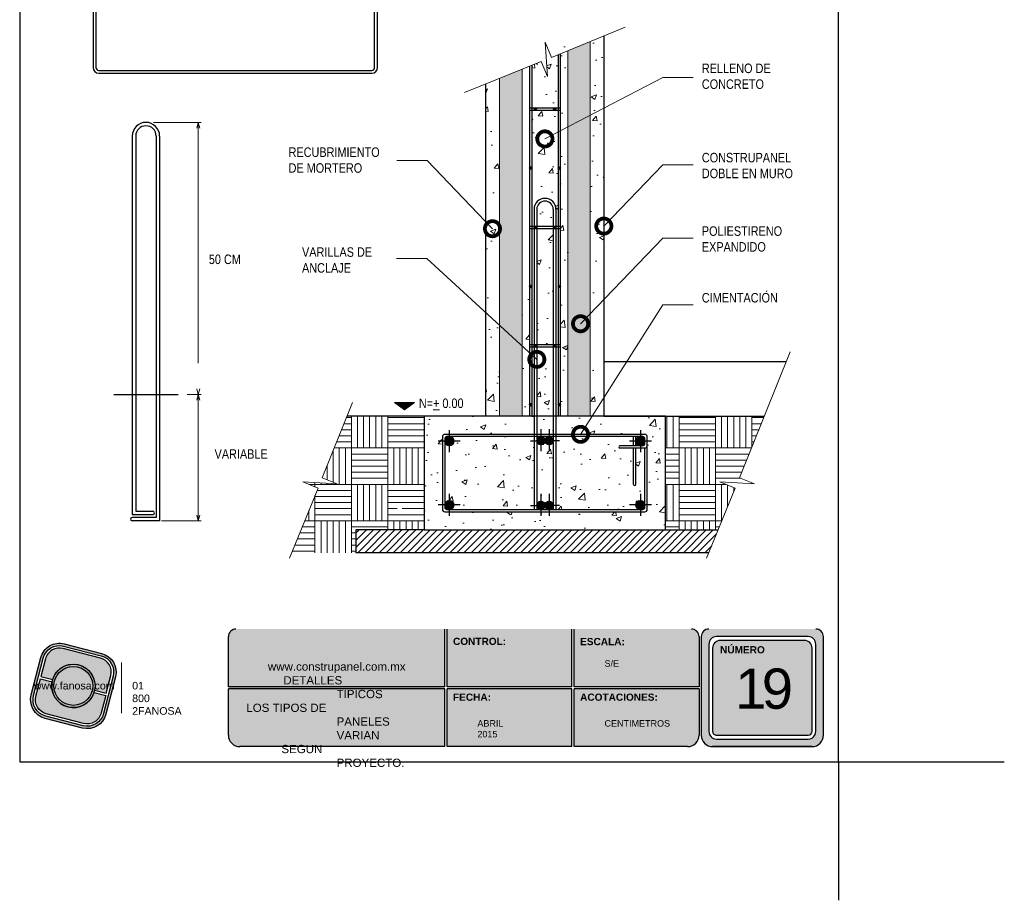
# Model space of a CAD drawing. Header units: millimetres. Extents: x 0 to 30, y 0 to 35.5.
import ezdxf

# ---------------------------------------------------------------- set-up
doc = ezdxf.new("R2010")
doc.units = ezdxf.units.MM
doc.linetypes.add('CONTINUA', pattern=[0])
doc.linetypes.add('DASHED2', pattern=[9.524999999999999, 6.35, -3.175])
for name, color, linetype, lineweight in [('CONSTRUPANEL', 170, 'Continuous', 20), ('hatch', 252, 'Continuous', 0), ('LAMINA ACCESORIOS', 1, 'Continuous', 30), ('TEXTO', 7, 'DASHED2', 0), ('TEXTO CUADRO DATOS', 251, 'Continuous', 0)]:
    doc.layers.add(name, color=color, linetype=linetype, lineweight=lineweight)
doc.layers.add('CORTE', color=7, linetype='Continuous')
doc.styles.add('Erika', font='techl___.ttf', dxfattribs={"height": 0.25})
doc.styles.get("Standard").update_dxf_attribs({"font": 'arial.ttf'})
doc.dimstyles.new('Erika', dxfattribs={"dimtxt": 0.25, "dimasz": 0.8, "dimexe": 0.5, "dimexo": 0.5, "dimgap": 0, "dimtad": 0, "dimlfac": 0.1, "dimzin": 1, "dimdsep": 46, "dimtxsty": 'Erika', "dimblk": 'DOTSMALL', "dimcen": 2.5, "dimse1": 1, "dimse2": 1, "dimclrd": 252, "dimclre": 252, "dimclrt": 256, "dimadec": 0, "dimazin": 0, "dimtfac": 1, "dimtmove": 0, "dimatfit": 3, "dimldrblk": 'DOTSMALL', "dimfxl": 1, "dimlwd": 0, "dimlwe": 0, "dimarcsym": 0})
pattern_1 = [(49.99999999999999, (-641.6141999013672, -2763.439628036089), (1.434520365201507, -0.1255042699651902), [0.15, -1.65]), (355, (-641.6141999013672, -2763.439628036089), (-0.277502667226, 1.504384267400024), [0.12, -1.32]), (100.45144446, (-641.4946565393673, -2763.450086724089), (1.157017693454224, 1.378879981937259), [0.1274803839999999, -1.402284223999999]), (46.18420000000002, (-641.6141999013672, -2763.039628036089), (2.134482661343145, -0.3310385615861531), [0.2249999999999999, -2.474999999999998]), (96.63563549, (-641.4363264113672, -2763.067214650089), (1.869323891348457, 1.948237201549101), [0.191220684, -2.10342752]), (351.1841639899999, (-641.6141999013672, -2763.039628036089), (1.869323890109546, 1.94823720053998), [0.18, -1.980000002]), (21, (-641.4141999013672, -2763.139628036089), (1.193814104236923, -0.8052377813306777), [0.15, -1.65]), (326.0000000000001, (-641.4141999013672, -2763.139628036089), (0.4866306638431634, 1.450300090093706), [0.12, -1.32]), (71.45144474, (-641.3147153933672, -2763.206731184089), (1.680444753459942, 0.6450623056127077), [0.12748038, -1.402284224]), (37.50000000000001, (-641.6141999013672, -2763.439628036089), (0.02431971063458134, 0.6657877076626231), [0, -1.304, 0, -1.34, 0, -1.325]), (7.499999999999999, (-641.6141999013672, -2763.439628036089), (0.5261390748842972, 0.7888234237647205), [0, -0.764, 0, -1.274, 0, -0.505]), (327.5, (-642.0601999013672, -2763.439628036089), (1.067644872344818, -0.04510974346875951), [0, -0.5, 0, -1.56, 0, -2.07]), (317.5, (-642.2601999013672, -2763.439628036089), (1.166372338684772, 0.2002099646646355), [0, -0.65, 0, -1.036, 0, -1.47])]
pattern_2 = [(44.99999999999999, (45.57896184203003, -19.60082229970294), (-0.01060660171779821, 0.01060660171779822), [])]

# ---------------------------------------------------------------- blocks, each defined once
blk = doc.blocks.new('_DotSmall')
at = {"color": 0, "linetype": 'ByBlock', "const_width": 0.5}
blk.add_lwpolyline([(-0.0625, 0, 1), (0.0625, 0, 1)], format="xyb", close=True, dxfattribs=at)
blk = doc.blocks.new('LOGO GRIS')
at = {"true_color": 0xe3e3e3}
h = blk.add_hatch(color=254, dxfattribs=at)
edge = h.paths.add_edge_path()
edge.add_arc((2075.55300328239, 279.2979295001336), 0.508199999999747, 255.6007667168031, 345.6007667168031, ccw=False)
edge.add_line((2075.426625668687, 278.8056938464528), (2074.442154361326, 279.0584490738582))
edge.add_arc((2074.568531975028, 279.5506847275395), 0.5082000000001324, 165.6007667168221, 255.6007667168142, ccw=False)
edge.add_line((2074.076296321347, 279.6770623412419), (2074.329051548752, 280.661533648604))
edge.add_arc((2074.821287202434, 280.535156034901), 0.508200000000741, 75.60076671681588, 165.6007667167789, ccw=False)
edge.add_line((2074.947664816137, 281.0273916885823), (2075.932136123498, 280.7746364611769))
edge.add_arc((2075.805758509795, 280.2824008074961), 0.5081999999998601, -14.399233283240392, 75.60076671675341, ccw=False)
edge.add_line((2076.297994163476, 280.1560231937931), (2076.045238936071, 279.1715518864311))
edge = h.paths.add_edge_path(flags=16)
edge.add_arc((2075.55300328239, 279.2979295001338), 0.4446749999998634, 255.6007667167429, 345.6007667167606, ccw=False)
edge.add_line((2075.4424228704, 278.867223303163), (2074.457951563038, 279.1199785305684))
edge.add_arc((2074.568531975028, 279.5506847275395), 0.4446750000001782, 165.6007667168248, 255.60076671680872, ccw=False)
edge.add_line((2074.137825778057, 279.6612651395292), (2074.390581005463, 280.6457364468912))
edge.add_arc((2074.821287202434, 280.5351560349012), 0.4446750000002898, 75.60076671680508, 165.6007667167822, ccw=False)
edge.add_line((2074.931867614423, 280.9658622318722), (2075.916338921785, 280.7131070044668))
edge.add_arc((2075.805758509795, 280.2824008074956), 0.4446750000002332, -14.399233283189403, 75.60076671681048, ccw=False)
edge.add_line((2076.236464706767, 280.1718203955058), (2075.983709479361, 279.1873490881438))
h = blk.add_hatch(color=254, dxfattribs=at)
edge = h.paths.add_edge_path()
edge.add_line((2076.05645623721, 279.7261466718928), (2076.174935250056, 280.1876175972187))
edge.add_arc((2075.805758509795, 280.2824008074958), 0.3811499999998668, 345.60076671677, 435.6007667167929)
edge.add_line((2075.900541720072, 280.6515775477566), (2074.916070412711, 280.9043327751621))
edge.add_arc((2074.821287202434, 280.5351560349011), 0.3811500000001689, 75.6007667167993, 165.6007667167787)
edge.add_line((2074.452110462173, 280.6299392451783), (2074.333631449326, 280.1684683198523))
edge.add_line((2074.333631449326, 280.1684683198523), (2074.642133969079, 280.0892627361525))
edge.add_arc((2075.187145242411, 279.9165427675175), 0.5717249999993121, -11.21449474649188, 162.4160281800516, ccw=False)
edge.add_line((2075.747953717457, 279.8053522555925), (2076.05645623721, 279.7261466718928))
h = blk.add_hatch(color=254, dxfattribs=at)
h.paths.add_polyline_path([(2074.615420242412, 279.9165427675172, 1), (2075.758870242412, 279.9165427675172, 1)])
h.paths.add_polyline_path([(2075.699701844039, 279.9165427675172, -1), (2074.674588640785, 279.9165427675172, -1)], flags=16)
h = blk.add_hatch(color=252)
h.set_gradient(color1=(132, 132, 132), rotation=70.00000000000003, tint=1, name='SPHERICAL')
h.paths.add_polyline_path([(2075.699701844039, 279.9165427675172, 1), (2074.674588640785, 279.9165427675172, 1)])
h = blk.add_hatch(color=254, dxfattribs=at)
edge = h.paths.add_edge_path()
edge.add_arc((2075.187145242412, 279.9165427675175), 0.5717250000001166, 168.7855052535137, 342.4160281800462)
edge.add_line((2075.732156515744, 279.7438227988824), (2076.040659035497, 279.6646172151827))
edge.add_line((2076.040659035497, 279.6646172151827), (2075.922180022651, 279.2031462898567))
edge.add_arc((2075.55300328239, 279.2979295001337), 0.3811499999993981, 255.6007667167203, 345.60076671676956, ccw=False)
edge.add_line((2075.458220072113, 278.9287527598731), (2074.473748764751, 279.1815079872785))
edge.add_arc((2074.568531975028, 279.5506847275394), 0.3811500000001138, 165.6007667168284, 255.60076671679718, ccw=False)
edge.add_line((2074.199355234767, 279.6454679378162), (2074.317834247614, 280.1069388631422))
edge.add_line((2074.317834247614, 280.1069388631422), (2074.626336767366, 280.0277332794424))
at = {"color": 254, "true_color": 0xe3e3e3}
for points in [[(2076.045238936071, 279.1715518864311, -0.414213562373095), (2075.426625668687, 278.8056938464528), (2074.442154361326, 279.0584490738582, -0.414213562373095), (2074.076296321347, 279.6770623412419), (2074.329051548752, 280.661533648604, -0.414213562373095), (2074.947664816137, 281.0273916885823), (2075.932136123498, 280.7746364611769, -0.4142135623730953), (2076.297994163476, 280.1560231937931)], [(2075.983709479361, 279.1873490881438, -0.4142135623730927), (2075.4424228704, 278.867223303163), (2074.457951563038, 279.1199785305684, -0.4142135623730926), (2074.137825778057, 279.6612651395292), (2074.390581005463, 280.6457364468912, -0.414213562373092), (2074.931867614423, 280.9658622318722), (2075.916338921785, 280.7131070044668, -0.4142135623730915), (2076.236464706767, 280.1718203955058)], [(2076.05645623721, 279.7261466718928), (2076.174935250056, 280.1876175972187, 0.414213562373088), (2075.900541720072, 280.6515775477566), (2074.916070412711, 280.9043327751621, 0.4142135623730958), (2074.452110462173, 280.6299392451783), (2074.333631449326, 280.1684683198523), (2074.642133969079, 280.0892627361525, -0.9459053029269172), (2075.747953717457, 279.8053522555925)], [(2074.626336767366, 280.0277332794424, 0.9459053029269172), (2075.732156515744, 279.7438227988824), (2076.040659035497, 279.6646172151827), (2075.922180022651, 279.2031462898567, -0.4142135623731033), (2075.458220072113, 278.9287527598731), (2074.473748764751, 279.1815079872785, -0.414213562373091), (2074.199355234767, 279.6454679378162), (2074.317834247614, 280.1069388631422)]]:
    blk.add_lwpolyline(points, format="xyb", close=True, dxfattribs=at)
for radius in [0.5717249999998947, 0.5125566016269]:
    blk.add_circle((2075.187145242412, 279.9165427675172), radius, dxfattribs=at)
blk = doc.blocks.new('FANOSA')
at = {"color": 253, "true_color": 0xb3b3b3, "const_width": 0.02}
blk.add_lwpolyline([(365.3181968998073, 247.9798347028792), (365.3181968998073, 246.6427006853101)], dxfattribs=at)
at = {"color": 254}
blk.add_blockref('LOGO GRIS', (-1711.138939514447, -32.55437656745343), dxfattribs=at)
at = {"layer": 'TEXTO CUADRO DATOS', "char_height": 0.2, "width": 0.003231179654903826, "attachment_point": 1}
for s, insert in [('{\\fArial|b0|i0|c0|p34;www.fanosa.com}', (363.0082168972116, 247.4682254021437)), ('{\\fArial|b0|i0|c0|p34;01 800 2FANOSA}', (365.5993370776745, 247.4682254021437))]:
    blk.add_mtext(s, dxfattribs=dict(at, insert=insert))

msp = doc.modelspace()

# ---------------------------------------------------------------- hatches: boundary and pattern name
at = {"true_color": 0xb3b3b3}
h = msp.add_hatch(color=253, dxfattribs=at)
h.paths.add_polyline_path([(22.16883809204, 7.152731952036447, 0.4142135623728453), (21.96883809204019, 6.952731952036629), (21.96883809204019, 4.35273195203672, 0.4142135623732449), (22.26883809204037, 4.052731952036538), (24.88823538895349, 4.052731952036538, 0.4142135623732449), (25.18823538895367, 4.35273195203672), (25.18823538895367, 6.952731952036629, 0.4142135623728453), (24.98823538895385, 7.152731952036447)])
h.paths.add_polyline_path([(24.9882353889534, 6.752731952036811), (24.98823538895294, 4.452731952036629, -0.4142135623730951), (24.78823538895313, 4.252731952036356), (22.36883809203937, 4.252731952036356, -0.4142135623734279), (22.16883809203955, 4.452731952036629), (22.16883809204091, 6.752731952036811, -0.4142135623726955), (22.36883809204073, 6.952731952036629), (24.78823538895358, 6.952731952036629, -0.4142135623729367)], flags=16)
h.paths.add_polyline_path([(24.88823538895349, 6.652731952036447), (24.88823538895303, 4.452731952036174, -0.4142135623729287), (24.78823538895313, 4.35273195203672), (22.36883809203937, 4.35273195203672, -0.4142135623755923), (22.26883809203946, 4.452731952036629), (22.26883809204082, 6.652731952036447, -0.4142135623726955), (22.46883809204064, 6.85273195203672), (24.68823538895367, 6.85273195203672, -0.4142135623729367)], flags=0)
h.paths.add_polyline_path([(22.87318858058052, 6.559392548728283), (24.17571245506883, 6.559392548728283), (24.17571245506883, 4.303253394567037), (22.87318858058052, 4.303253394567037)], flags=8)
h.paths.add_polyline_path([(22.4166141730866, 8.338162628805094), (23.66094568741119, 8.338162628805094), (23.66094568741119, 8.046682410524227), (22.4166141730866, 8.046682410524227)], flags=9)
msp.add_hatch(color=253, dxfattribs=at).paths.add_polyline_path([(15.20691930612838, 4.052731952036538), (15.20691930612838, 5.632731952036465), (15.20691930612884, 7.152731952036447), (9.700965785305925, 7.152731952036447, 0.4142135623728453), (9.500965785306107, 6.952731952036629), (9.500965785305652, 5.63273195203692), (9.500965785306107, 4.35273195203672, 0.4142135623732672), (9.800965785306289, 4.052731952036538)])
h = msp.add_hatch(color=253, dxfattribs=at)
h.paths.add_polyline_path([(18.55787869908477, 5.632731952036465), (18.55787869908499, 7.152731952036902), (15.26691930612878, 7.152731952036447), (15.26691930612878, 5.632731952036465)])
h.paths.add_polyline_path([(18.55787869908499, 5.57273195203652), (15.26691930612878, 5.57273195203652), (15.26691930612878, 4.052731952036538), (18.55787869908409, 4.052731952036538)])
h.paths.add_polyline_path([(18.61787869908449, 5.57273195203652), (18.61787869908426, 4.052731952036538), (21.6088380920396, 4.052731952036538, 0.4142135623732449), (21.90883809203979, 4.35273195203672), (21.90883809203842, 5.57273195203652)])
h.paths.add_polyline_path([(18.61787869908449, 7.152731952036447), (18.61787869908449, 5.632731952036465), (21.90883809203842, 5.63273195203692), (21.90883809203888, 6.952731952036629, 0.414213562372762), (21.70883809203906, 7.152731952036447)])
at = {"layer": 'hatch', "linetype": 'Continuous'}
h = msp.add_hatch(dxfattribs=at)
h.set_pattern_fill('AR-CONC', color=256, scale=0.2)
h.set_pattern_definition(pattern_1)
h.paths.add_polyline_path([(21.02388018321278, 12.76658532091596), (18.13641978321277, 12.76658532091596), (18.13641978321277, 12.28658532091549), (20.48388018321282, 12.28658532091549, -0.4142135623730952), (20.54388018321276, 12.22658532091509), (20.54388018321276, 11.98658532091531), (20.54388018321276, 10.30658532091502, -0.4142135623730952), (20.48388018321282, 10.24658532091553), (15.20388018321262, 10.24658532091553, -0.4142135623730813), (15.14388018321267, 10.30658532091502), (15.14388018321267, 12.22658532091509, -0.4142135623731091), (15.20388018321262, 12.28658532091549), (17.56041978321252, 12.28658532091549), (17.56041978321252, 12.76658532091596), (14.66388018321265, 12.76658532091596), (14.66388018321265, 9.766585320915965), (21.02388018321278, 9.766585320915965)])
h.paths.add_polyline_path([(20.18388018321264, 11.92658532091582), (19.82388018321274, 11.92658532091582, -1), (19.82388018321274, 11.98658532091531), (20.18388018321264, 11.98658532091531), (20.18388018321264, 12.22658532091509), (18.13641978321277, 12.22658532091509), (18.136419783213, 10.30658532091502), (20.3638801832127, 10.30658532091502, -0.4142135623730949), (20.24388018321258, 10.42658532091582, -1), (20.48388018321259, 10.42658532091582), (20.48388018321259, 11.92658532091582), (20.24388018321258, 11.92658532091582), (20.24388018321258, 10.96658532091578, -1), (20.18388018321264, 10.96658532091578)], flags=17)
h.paths.add_polyline_path([(17.56041978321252, 12.22658532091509), (15.32388018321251, 12.22658532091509, -0.4142135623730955), (15.44388018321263, 12.1065853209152, -1), (15.20388018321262, 12.1065853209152), (15.20388018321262, 10.42658532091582, -1), (15.44388018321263, 10.42658532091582, -0.4142135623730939), (15.32388018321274, 10.30658532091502), (17.56041978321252, 10.30658532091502)], flags=17)
h.paths.add_polyline_path([(18.06441978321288, 12.11858532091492, -1), (17.84841978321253, 12.11858532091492, -1), (17.63241978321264, 12.11858532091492), (17.63241978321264, 10.41458532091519, -1), (17.84841978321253, 10.41458532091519, -1), (18.06441978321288, 10.41458532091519)], flags=17)
h.paths.add_polyline_path([(18.06441978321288, 12.76658532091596), (17.63241978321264, 12.76658532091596), (17.63241978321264, 12.28658532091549), (18.06441978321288, 12.28658532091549)], flags=17)
h.paths.add_polyline_path([(18.06441978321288, 14.59681958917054), (17.63241978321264, 14.59681958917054), (17.63241978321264, 12.76658532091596), (18.06441978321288, 12.76658532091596)])
h.paths.add_polyline_path([(18.06441978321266, 17.71681958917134), (17.63241978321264, 17.71681958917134), (17.63241978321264, 14.65681654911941), (18.06441978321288, 14.65681654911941)])
h.paths.add_polyline_path([(18.06441978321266, 18.22060646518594, 1), (17.63241978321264, 18.22060646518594), (17.63241978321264, 17.7768165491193), (18.06441978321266, 17.7768165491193)], flags=17)
h.paths.add_polyline_path([(17.44041978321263, 16.53428527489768), (17.24841978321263, 16.61173360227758), (17.24841978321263, 12.76658532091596), (17.44041978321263, 12.76658532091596)])
h.paths.add_polyline_path([(18.44841978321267, 22.62055848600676), (18.25641978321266, 22.58651921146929), (18.25641978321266, 12.76658532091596), (18.44841978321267, 12.76658532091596)])
h.paths.add_polyline_path([(18.19641978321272, 19.29628604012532, -0.1813101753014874), (18.19641978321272, 19.31735079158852), (18.19641978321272, 20.83681958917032), (17.50041978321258, 20.83681958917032), (17.50041978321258, 17.7768165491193), (17.56041978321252, 17.7768165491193), (17.56041978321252, 18.22060646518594, -1), (18.13641978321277, 18.22060646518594), (18.13641978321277, 17.7768165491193), (18.19641978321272, 17.7768165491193)])
edge = h.paths.add_edge_path()
edge.add_line((17.86365775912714, 22.51688726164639), (17.91126626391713, 21.72155065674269))
edge.add_line((17.91126626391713, 21.72155065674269), (17.75107843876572, 22.1161633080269))
edge.add_line((17.75107843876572, 22.1161633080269), (17.50041978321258, 22.01507190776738))
edge.add_line((17.50041978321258, 22.01507190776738), (17.50041978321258, 20.8968165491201))
edge.add_line((17.50041978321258, 20.8968165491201), (18.19641978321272, 20.8968165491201))
edge.add_line((18.19641978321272, 20.8968165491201), (18.19641978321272, 22.41628604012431))
edge.add_arc((18.22451015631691, 22.42681841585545), 0.02999999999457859, 179.9999999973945, 200.5533374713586, ccw=False)
edge.add_arc((18.22451015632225, 22.42681841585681), 0.02999999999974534, 159.4466625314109, 180, ccw=False)
edge.add_line((18.19641978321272, 22.43735079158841), (18.19641978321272, 22.57588193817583))
edge.add_line((18.19641978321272, 22.57588193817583), (17.86365775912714, 22.51688726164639))
h = msp.add_hatch(dxfattribs=at)
h.set_pattern_fill('HONEY', color=256, scale=0.8)
h.set_pattern_definition([(0, (-103.416813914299, -2341.033539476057), (0.15, 0.08660254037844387), [0.1, -0.2]), (120, (-103.416813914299, -2341.033539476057), (-0.15, 0.08660254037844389), [0.09999999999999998, -0.2]), (59.99999999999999, (-103.416813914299, -2341.033539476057), (3.33066907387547e-17, 0.1732050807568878), [-0.2, 0.1])])
h.paths.add_polyline_path([(17.24841978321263, 16.61173360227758), (16.64841978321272, 16.85375962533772), (16.64841978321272, 12.76658532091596), (17.24841978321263, 12.76658532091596)])
h.paths.add_polyline_path([(17.24841978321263, 21.91343953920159), (16.64841978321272, 21.671457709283), (16.64841978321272, 16.85375962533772), (17.24841978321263, 16.61173360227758)])
h.paths.add_polyline_path([(19.03934129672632, 22.64199188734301), (18.44841978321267, 22.40044702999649), (18.44841978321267, 12.76658532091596), (19.03934129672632, 12.76658532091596)])
h = msp.add_hatch(dxfattribs=at)
h.set_pattern_fill('AR-CONC', color=256, scale=0.2)
h.set_pattern_definition(pattern_1)
h.paths.add_polyline_path([(19.39934129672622, 22.78914535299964), (19.03934129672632, 22.72532171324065), (19.03934129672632, 12.76658532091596), (19.39934129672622, 12.76658532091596)])
h = msp.add_hatch(dxfattribs=at)
h.set_pattern_fill('AR-CONC', color=256, scale=0.2)
h.set_pattern_definition(pattern_1)
h.paths.add_polyline_path([(16.64841978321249, 21.67145770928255), (16.28841978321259, 21.52626861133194), (16.28841978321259, 12.76658532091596), (16.64841978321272, 12.76658532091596)])
at = {"layer": 'hatch'}
h = msp.add_hatch(dxfattribs=at)
h.set_pattern_fill('ANSI31', color=256, scale=0.005899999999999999, angle=135)
h.set_pattern_definition([(180, (-2013.099365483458, -2356.129220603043), (-5.204170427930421e-18, -0.01873249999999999), [])])
h.paths.add_polyline_path([(14.14694191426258, 12.93091829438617), (14.41118028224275, 13.12386574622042), (13.88270354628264, 13.12386574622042)])
at = {"layer": 'hatch', "linetype": 'Continuous'}
h = msp.add_hatch(dxfattribs=at)
h.set_pattern_fill('AR-PARQ1', color=256, scale=0.08000000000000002)
h.set_pattern_definition([(90, (-103.416813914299, -2341.033539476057), (-0.9600000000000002, 0.9600000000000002), [0.9600000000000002, -0.9600000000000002]), (90, (-103.2568139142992, -2341.033539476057), (-0.9600000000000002, 0.9600000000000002), [0.9600000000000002, -0.9600000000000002]), (90, (-103.0968139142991, -2341.033539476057), (-0.9600000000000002, 0.9600000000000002), [0.9600000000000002, -0.9600000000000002]), (90, (-102.936813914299, -2341.033539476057), (-0.9600000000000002, 0.9600000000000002), [0.9600000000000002, -0.9600000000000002]), (90, (-102.7768139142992, -2341.033539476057), (-0.9600000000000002, 0.9600000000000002), [0.9600000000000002, -0.9600000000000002]), (90, (-102.6168139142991, -2341.033539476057), (-0.9600000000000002, 0.9600000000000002), [0.9600000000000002, -0.9600000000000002]), (90, (-102.4568139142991, -2341.033539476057), (-0.9600000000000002, 0.9600000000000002), [0.9600000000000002, -0.9600000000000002]), (0, (-103.416813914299, -2340.073539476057), (0.9600000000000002, -0.9600000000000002), [0.9600000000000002, -0.9600000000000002]), (0, (-103.416813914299, -2339.913539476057), (0.9600000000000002, -0.9600000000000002), [0.9600000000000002, -0.9600000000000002]), (0, (-103.416813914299, -2339.753539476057), (0.9600000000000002, -0.9600000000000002), [0.9600000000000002, -0.9600000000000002]), (0, (-103.416813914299, -2339.593539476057), (0.9600000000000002, -0.9600000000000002), [0.9600000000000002, -0.9600000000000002]), (0, (-103.416813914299, -2339.433539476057), (0.9600000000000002, -0.9600000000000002), [0.9600000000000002, -0.9600000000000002]), (0, (-103.416813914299, -2339.273539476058), (0.9600000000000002, -0.9600000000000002), [0.9600000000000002, -0.9600000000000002]), (0, (-103.416813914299, -2339.113539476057), (0.9600000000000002, -0.9600000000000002), [0.9600000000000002, -0.9600000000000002])])
edge = h.paths.add_edge_path(flags=16)
edge.add_arc((14.01629288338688, 10.3923351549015), 0.09028130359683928, 0, 360)
h.paths.add_polyline_path([(12.63118614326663, 12.76658532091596), (11.97542167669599, 11.14060092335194), (12.37003432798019, 10.98041309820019), (11.4623483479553, 11.03474678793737), (11.8659450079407, 10.87091202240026), (11.16928506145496, 9.166585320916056), (12.8638801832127, 9.166585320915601), (12.8638801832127, 9.766585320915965), (14.66388018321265, 9.766585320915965), (14.66388018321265, 12.76658532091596)])
h.paths.add_polyline_path([(22.41336866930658, 9.766585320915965), (22.86477283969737, 10.87091202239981), (22.46117617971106, 11.03474678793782), (23.36886215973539, 10.9804130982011), (22.97424950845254, 11.14060092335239), (23.63001397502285, 12.76658532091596), (21.02388018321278, 12.76658532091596), (21.02388018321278, 9.766585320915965)])
h = msp.add_hatch(dxfattribs=at)
h.set_pattern_fill('ANSI31', color=256, scale=1.056, style=0)
h.set_pattern_definition([(44.99999999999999, (-5.298278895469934, -9.790394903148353), (-0.09333809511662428, 0.09333809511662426), [])])
h.paths.add_polyline_path([(12.15080205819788, 10.11025343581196), (23.35948777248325, 10.11025343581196)])
h.paths.add_polyline_path([(21.42716115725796, 9.918950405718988), (21.57500115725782, 9.918950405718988)])
h.paths.add_polyline_path([(22.82388018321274, 9.170162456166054), (22.82388018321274, 9.166585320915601), (22.82388018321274, 9.163008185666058)])
h.paths.add_polyline_path([(22.16811289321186, 9.166585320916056), (22.41336866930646, 9.76658532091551), (12.8638801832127, 9.766585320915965), (12.8638801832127, 9.166585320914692)])
at = {"layer": 'LAMINA ACCESORIOS'}
h = msp.add_hatch(dxfattribs=at)
h.set_pattern_fill('ANSI31', color=256, scale=0.02400000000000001, angle=90, style=0)
h.set_pattern_definition([(135, (505.1805805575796, -23.51070017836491), (-0.002121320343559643, -0.002121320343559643), [])])
h.paths.add_polyline_path([(17.62139495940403, 20.86681841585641, 1), (17.56139495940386, 20.86681841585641, 1)])
h = msp.add_hatch(dxfattribs=at)
h.set_pattern_fill('ANSI31', color=256, scale=0.02400000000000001, angle=90, style=0)
h.set_pattern_definition([(135, (505.6936957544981, -23.51070017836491), (-0.002121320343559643, -0.002121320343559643), [])])
h.paths.add_polyline_path([(18.13451015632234, 20.86681841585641, 1), (18.07451015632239, 20.86681841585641, 1)])
h = msp.add_hatch(dxfattribs=at)
h.set_pattern_fill('ANSI31', color=256, scale=0.02400000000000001, angle=90, style=0)
h.set_pattern_definition([(135, (505.0605805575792, -25.0707001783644), (-0.002121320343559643, -0.002121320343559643), [])])
h.paths.add_polyline_path([(17.50139495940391, 19.30681841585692, 1), (17.44139495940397, 19.30681841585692, 1)])
h = msp.add_hatch(dxfattribs=at)
h.set_pattern_fill('ANSI31', color=256, scale=0.02400000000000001, angle=90, style=0)
h.set_pattern_definition([(135, (505.813695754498, -25.0707001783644), (-0.002121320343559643, -0.002121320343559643), [])])
h.paths.add_polyline_path([(18.25451015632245, 19.30681841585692, 1), (18.19451015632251, 19.30681841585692, 1)])
h = msp.add_hatch(dxfattribs=at)
h.set_pattern_fill('ANSI31', color=256, scale=0.02400000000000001, angle=90, style=0)
h.set_pattern_definition([(135, (505.1805805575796, -26.6307001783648), (-0.002121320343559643, -0.002121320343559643), [])])
h.paths.add_polyline_path([(17.62139495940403, 17.74681841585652, 1), (17.56139495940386, 17.74681841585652, 1)])
h = msp.add_hatch(dxfattribs=at)
h.set_pattern_fill('ANSI31', color=256, scale=0.02400000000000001, angle=90, style=0)
h.set_pattern_definition([(135, (505.6936957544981, -26.6307001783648), (-0.002121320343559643, -0.002121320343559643), [])])
h.paths.add_polyline_path([(18.13451015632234, 17.74681841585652, 1), (18.07451015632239, 17.74681841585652, 1)])
h = msp.add_hatch(dxfattribs=at)
h.set_pattern_fill('ANSI31', color=256, scale=0.02400000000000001, angle=90, style=0)
h.set_pattern_definition([(135, (505.0605805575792, -28.1907001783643), (-0.002121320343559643, -0.002121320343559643), [])])
h.paths.add_polyline_path([(17.50139495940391, 16.18681841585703, 1), (17.44139495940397, 16.18681841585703, 1)])
h = msp.add_hatch(dxfattribs=at)
h.set_pattern_fill('ANSI31', color=256, scale=0.02400000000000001, angle=90, style=0)
h.set_pattern_definition([(135, (505.813695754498, -28.1907001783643), (-0.002121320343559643, -0.002121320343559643), [])])
h.paths.add_polyline_path([(18.25451015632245, 16.18681841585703, 1), (18.19451015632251, 16.18681841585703, 1)])
h = msp.add_hatch(dxfattribs=at)
h.set_pattern_fill('ANSI31', color=256, scale=0.02400000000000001, angle=90, style=0)
h.set_pattern_definition([(135, (505.1805805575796, -29.7507001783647), (-0.002121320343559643, -0.002121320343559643), [])])
h.paths.add_polyline_path([(17.62139495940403, 14.62681841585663, 1), (17.56139495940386, 14.62681841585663, 1)])
h = msp.add_hatch(dxfattribs=at)
h.set_pattern_fill('ANSI31', color=256, scale=0.02400000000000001, angle=90, style=0)
h.set_pattern_definition([(135, (505.6936957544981, -29.7507001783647), (-0.002121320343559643, -0.002121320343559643), [])])
h.paths.add_polyline_path([(18.13451015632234, 14.62681841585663, 1), (18.07451015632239, 14.62681841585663, 1)])
h = msp.add_hatch(dxfattribs=at)
h.set_pattern_fill('ANSI31', color=256, scale=0.02400000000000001, angle=90, style=0)
h.set_pattern_definition([(135, (505.0605805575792, -31.3107001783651), (-0.002121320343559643, -0.002121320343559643), [])])
h.paths.add_polyline_path([(17.50139495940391, 13.06681841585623, 1), (17.44139495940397, 13.06681841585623, 1)])
h = msp.add_hatch(dxfattribs=at)
h.set_pattern_fill('ANSI31', color=256, scale=0.02400000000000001, angle=90, style=0)
h.set_pattern_definition([(135, (505.813695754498, -31.3107001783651), (-0.002121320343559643, -0.002121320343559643), [])])
h.paths.add_polyline_path([(18.25451015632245, 13.06681841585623, 1), (18.19451015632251, 13.06681841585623, 1)])
at = {"layer": 'LAMINA ACCESORIOS', "linetype": 'CONTINUA'}
h = msp.add_hatch(dxfattribs=at)
h.set_pattern_fill('ANSI31', color=256, scale=0.12, style=0)
h.set_pattern_definition(pattern_2)
h.paths.add_polyline_path([(15.32388018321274, 10.42658532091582), (15.20388018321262, 10.42658532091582, 0.4142135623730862), (15.32388018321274, 10.30658532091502)])
h.paths.add_polyline_path([(15.32388018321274, 10.54658532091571, 0.4142135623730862), (15.20388018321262, 10.42658532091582), (15.32388018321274, 10.42658532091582)])
h.paths.add_polyline_path([(15.32388018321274, 10.54658532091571), (15.32388018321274, 10.42658532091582), (15.44388018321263, 10.42658532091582, 0.4142135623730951)])
h.paths.add_polyline_path([(15.44388018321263, 10.42658532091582), (15.32388018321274, 10.42658532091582), (15.32388018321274, 10.30658532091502, 0.4142135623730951)])
h.paths.add_polyline_path([(15.32388018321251, 12.1065853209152), (15.20388018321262, 12.1065853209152, 0.4142135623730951), (15.32388018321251, 11.98658532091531)])
h.paths.add_polyline_path([(15.32388018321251, 12.22658532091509, 0.4142135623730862), (15.20388018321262, 12.1065853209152), (15.32388018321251, 12.1065853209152)])
h.paths.add_polyline_path([(15.32388018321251, 12.22658532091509), (15.32388018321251, 12.1065853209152), (15.44388018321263, 12.1065853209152, 0.4142135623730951)])
h.paths.add_polyline_path([(15.44388018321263, 12.1065853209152), (15.32388018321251, 12.1065853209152), (15.32388018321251, 11.98658532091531, 0.4142135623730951)])
h.paths.add_polyline_path([(20.36388018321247, 12.1065853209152), (20.24388018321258, 12.1065853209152, 0.4142135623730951), (20.36388018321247, 11.98658532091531)])
h.paths.add_polyline_path([(20.36388018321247, 12.22658532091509, 0.4142135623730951), (20.24388018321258, 12.1065853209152), (20.36388018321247, 12.1065853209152)])
h.paths.add_polyline_path([(20.36388018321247, 12.22658532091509), (20.36388018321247, 12.1065853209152), (20.48388018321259, 12.1065853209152, 0.4142135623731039)])
h.paths.add_polyline_path([(20.48388018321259, 12.1065853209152), (20.36388018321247, 12.1065853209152), (20.36388018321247, 11.98658532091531, 0.4142135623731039)])
h = msp.add_hatch(dxfattribs=at)
h.set_pattern_fill('ANSI31', color=256, scale=0.12, style=0)
h.set_pattern_definition([(44.99999999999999, (45.57896184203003, -17.89682229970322), (-0.01060660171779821, 0.01060660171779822), [])])
h.paths.add_polyline_path([(17.74041978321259, 12.11696712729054), (17.74041978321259, 12.22658532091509, 0.4142135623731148), (17.63241978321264, 12.11858532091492, 0.00374597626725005), (17.63243190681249, 12.11696712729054)])
h.paths.add_polyline_path([(17.74041978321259, 12.01058532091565, 0.4142135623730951), (17.84841978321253, 12.11858532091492, 0.4142135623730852), (17.74041978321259, 12.22658532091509)])
h.paths.add_polyline_path([(17.74041978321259, 12.11696712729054), (17.63243190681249, 12.11696712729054, 0.4098316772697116), (17.74041978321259, 12.01058532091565)])
h.paths.add_polyline_path([(17.95641978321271, 12.22658532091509, 0.4142135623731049), (17.84841978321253, 12.11858532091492, 0.4142135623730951), (17.95641978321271, 12.01058532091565)])
h.paths.add_polyline_path([(18.06440765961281, 12.11696712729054, 0.00374597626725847), (18.06441978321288, 12.11858532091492, 0.4142135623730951), (17.95641978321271, 12.22658532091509), (17.95641978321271, 12.11696712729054)])
h.paths.add_polyline_path([(17.95641978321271, 12.11696712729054), (17.95641978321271, 12.01058532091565, 0.4098316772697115), (18.06440765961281, 12.11696712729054)])
h = msp.add_hatch(dxfattribs=at)
h.set_pattern_fill('ANSI31', color=256, scale=0.12, style=0)
h.set_pattern_definition(pattern_2)
h.paths.add_polyline_path([(17.74041978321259, 10.52258532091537, 0.4142135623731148), (17.63241978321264, 10.41458532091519, 0.00374597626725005), (17.63243190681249, 10.41296712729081), (17.74041978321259, 10.41296712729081)])
h.paths.add_polyline_path([(17.74041978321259, 10.52258532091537), (17.74041978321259, 10.30658532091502, 0.4142135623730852), (17.84841978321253, 10.41458532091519, 0.4142135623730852)])
h.paths.add_polyline_path([(17.74041978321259, 10.41296712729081), (17.63243190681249, 10.41296712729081, 0.4098316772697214), (17.74041978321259, 10.30658532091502)])
h.paths.add_polyline_path([(17.95641978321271, 10.52258532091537, 0.4142135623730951), (17.84841978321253, 10.41458532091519, 0.4142135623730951), (17.95641978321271, 10.30658532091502)])
h.paths.add_polyline_path([(17.95641978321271, 10.52258532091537), (17.95641978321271, 10.41296712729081), (18.06440765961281, 10.41296712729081, 0.00374597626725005), (18.06441978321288, 10.41458532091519, 0.4142135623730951)])
h.paths.add_polyline_path([(18.06440765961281, 10.41296712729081), (17.95641978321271, 10.41296712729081), (17.95641978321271, 10.30658532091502, 0.4098316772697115)])
h = msp.add_hatch(dxfattribs=at)
h.set_pattern_fill('ANSI31', color=256, scale=0.12, style=0)
h.set_pattern_definition(pattern_2)
h.paths.add_polyline_path([(20.3638801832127, 10.42658532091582), (20.48388018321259, 10.42658532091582, 0.4142135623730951), (20.3638801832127, 10.54658532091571)])
h.paths.add_polyline_path([(20.3638801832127, 10.42658532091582), (20.3638801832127, 10.54658532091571, 0.4142135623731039), (20.24388018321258, 10.42658532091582)])
h.paths.add_polyline_path([(20.24388018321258, 10.42658532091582, 0.4142135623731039), (20.3638801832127, 10.30658532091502), (20.3638801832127, 10.42658532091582)])
h.paths.add_polyline_path([(20.48388018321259, 10.42658532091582), (20.3638801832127, 10.42658532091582), (20.3638801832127, 10.30658532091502, 0.4142135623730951)])

# ---------------------------------------------------------------- linework, layer by layer
at = {"color": 7}
for p, q in [((19.39934129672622, 22.78914535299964), (19.39934129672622, 12.76658532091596)), ((16.28841978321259, 12.76658532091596), (16.28841978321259, 21.52626861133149)), ((19.39934129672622, 14.94160325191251), (19.39934129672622, 14.45731091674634)), ((19.39934129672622, 14.20658532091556), (24.21077036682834, 14.20658532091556)), ((6.477990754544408, 13.33511404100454), (8.17894334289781, 13.33511404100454)), ((16.28841978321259, 12.76658532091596), (12.63118614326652, 12.76658532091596)), ((21.02388018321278, 12.76658532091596), (14.66388018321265, 12.76658532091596)), ((14.66388018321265, 12.76658532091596), (14.66388018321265, 9.766585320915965)), ((16.28841978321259, 12.76658532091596), (16.28841978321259, 12.76658532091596)), ((16.28841978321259, 12.76658532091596), (16.28841978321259, 12.76658532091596)), ((17.50041978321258, 12.76658532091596), (17.56041978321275, 12.76658532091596)), ((19.39934129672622, 12.76658532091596), (23.63001397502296, 12.76658532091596)), ((21.02388018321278, 9.766585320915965), (21.02388018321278, 12.76658532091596)), ((14.66388018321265, 9.766585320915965), (12.8638801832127, 9.766585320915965)), ((12.8638801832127, 9.766585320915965), (12.8638801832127, 9.166585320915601)), ((14.66388018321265, 9.766585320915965), (22.41336866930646, 9.766585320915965)), ((22.16811289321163, 9.166585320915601), (12.8638801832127, 9.166585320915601))]:
    msp.add_line(p, q, dxfattribs=at)
at = {"color": 253, "true_color": 0xb3b3b3}
for p, q in [((15.20691930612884, 5.632731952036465), (15.20691930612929, 7.152731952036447)), ((15.26691930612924, 5.632731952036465), (15.26691930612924, 7.152731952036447)), ((18.55787869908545, 5.632731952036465), (18.55787869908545, 7.152731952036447)), ((18.61787869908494, 5.632731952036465), (18.61787869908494, 7.152731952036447)), ((9.500965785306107, 5.63273195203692), (9.500965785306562, 6.952731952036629)), ((21.90883809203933, 6.952731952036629), (21.90883809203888, 5.632731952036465)), ((21.96883809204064, 6.952731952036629), (21.96883809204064, 4.35273195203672)), ((22.16883809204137, 6.752731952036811), (22.16883809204, 4.452731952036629)), ((24.78823538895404, 6.952731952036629), (22.36883809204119, 6.952731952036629)), ((24.68823538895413, 6.85273195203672), (22.4688380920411, 6.85273195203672)), ((24.9882353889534, 4.452731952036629), (24.98823538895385, 6.752731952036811)), ((25.18823538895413, 4.35273195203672), (25.18823538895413, 6.952731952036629)), ((22.26883809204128, 6.652731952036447), (22.26883809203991, 4.452731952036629)), ((24.88823538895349, 4.452731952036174), (24.88823538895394, 6.652731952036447)), ((15.20691930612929, 5.632731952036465), (9.500965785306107, 5.63273195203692)), ((15.20691930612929, 5.57273195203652), (9.500965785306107, 5.57273195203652)), ((9.500965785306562, 4.35273195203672), (9.500965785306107, 5.57273195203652)), ((15.20691930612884, 4.052731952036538), (15.20691930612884, 5.57273195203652)), ((18.55787869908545, 5.632731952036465), (15.26691930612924, 5.632731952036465)), ((15.26691930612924, 4.052731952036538), (15.26691930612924, 5.57273195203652)), ((18.55787869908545, 5.57273195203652), (15.26691930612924, 5.57273195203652)), ((18.55787869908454, 4.052731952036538), (18.55787869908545, 5.57273195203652)), ((21.90883809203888, 5.632731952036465), (18.61787869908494, 5.632731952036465)), ((18.61787869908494, 4.052731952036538), (18.61787869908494, 5.57273195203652)), ((21.90883809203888, 5.57273195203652), (18.61787869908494, 5.57273195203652)), ((21.90883809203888, 5.57273195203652), (21.90883809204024, 4.35273195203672)), ((22.36883809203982, 4.35273195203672), (24.78823538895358, 4.35273195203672)), ((22.36883809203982, 4.252731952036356), (24.78823538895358, 4.252731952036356)), ((15.20691930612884, 4.052731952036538), (9.800965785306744, 4.052731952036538)), ((18.55787869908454, 4.052731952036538), (15.26691930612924, 4.052731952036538)), ((21.60883809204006, 4.052731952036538), (18.61787869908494, 4.052731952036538)), ((24.88823538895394, 4.052731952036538), (22.26883809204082, 4.052731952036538)), ((22.26883809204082, 4.052731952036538), (24.88823538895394, 4.052731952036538))]:
    msp.add_line(p, q, dxfattribs=at)
at = {"color": 254, "true_color": 0xe3e3e3}
for q in [(25.58823538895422, 3.644449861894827e-07), (29.95815234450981, 3.652731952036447), (25.58823538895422, 3.644449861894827e-07)]:
    msp.add_line((25.58823538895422, 3.652731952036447), q, dxfattribs=at)
msp.add_lwpolyline([(3.998235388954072, 3.652731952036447), (25.58823538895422, 3.652731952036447), (25.58823538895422, 31.5927319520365), (3.998235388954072, 31.5927319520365)], close=True, dxfattribs=at)
at = {"color": 253, "true_color": 0xb3b3b3}
for centre, radius, start, end in [((9.70096578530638, 6.952731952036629), 0.2, 90, 180), ((21.70883809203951, 6.952731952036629), 0.2, 2.605510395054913e-11, 90), ((22.16883809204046, 6.952731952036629), 0.2, 90, 180), ((24.98823538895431, 6.952731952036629), 0.2, 0, 90), ((22.36883809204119, 6.752731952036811), 0.2, 90, 179.9999999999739), ((22.4688380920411, 6.652731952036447), 0.2, 90, 179.9999999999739), ((24.68823538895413, 6.652731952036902), 0.2, 0, 90), ((24.78823538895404, 6.752731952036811), 0.2, 0, 90), ((22.36883809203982, 4.452731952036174), 0.1999999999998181, 179.9999999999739, 270), ((22.36883809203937, 4.452731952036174), 0.0999999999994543, 179.9999999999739, 270.0000000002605), ((24.78823538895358, 4.452731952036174), 0.1999999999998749, 270, 2.605510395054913e-11), ((24.78823538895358, 4.452731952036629), 0.09999999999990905, 270, 359.999999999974), ((9.800965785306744, 4.352731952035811), 0.3, 179.9999999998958, 270.0000000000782), ((21.60883809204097, 4.352731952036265), 0.3, 269.9999999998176, 7.816531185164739e-11), ((22.26883809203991, 4.352731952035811), 0.3, 179.9999999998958, 270.0000000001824), ((22.26883809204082, 4.35273195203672), 0.3000000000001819, 180, 270), ((24.88823538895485, 4.352731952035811), 0.3, 269.9999999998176, 1.042204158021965e-10), ((24.88823538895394, 4.35273195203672), 0.3000000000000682, 270, 0)]:
    msp.add_arc(centre, radius, start, end, dxfattribs=at)
at = {"layer": 'CONSTRUPANEL', "linetype": 'CONTINUA'}
for p, q in [((19.03934129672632, 12.76658532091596), (19.03934129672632, 22.64199188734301)), ((18.44841978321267, 12.76658532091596), (18.44841978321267, 22.40044702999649)), ((17.24841978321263, 12.76658532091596), (17.24841978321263, 21.91343953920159)), ((16.64841978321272, 12.76658532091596), (16.64841978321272, 21.671457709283))]:
    msp.add_line(p, q, dxfattribs=at)
at = {"layer": 'CORTE', "color": 7, "lineweight": 15}
for p, q in [((13.88270354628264, 13.12386574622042), (14.14694191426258, 12.93091829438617)), ((13.88270354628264, 13.12386574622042), (14.14694191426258, 12.93091829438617)), ((13.88270354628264, 13.12386574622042), (14.41118028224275, 13.12386574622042)), ((14.41118028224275, 13.12386574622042), (14.14694191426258, 12.93091829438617)), ((14.41118028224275, 13.12386574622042), (14.14694191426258, 12.93091829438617))]:
    msp.add_line(p, q, dxfattribs=at)
at = {"layer": 'hatch', "linetype": 'ByBlock', "lineweight": 0}
for points in [[(19.96423432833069, 23.02005081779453), (18.02076733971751, 22.22563997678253), (17.8569325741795, 22.62923663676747), (17.9112662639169, 21.72155065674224), (17.75107843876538, 22.1161633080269), (15.72352675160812, 21.29844552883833)], [(22.10710192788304, 9.017326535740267), (22.86477283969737, 10.87091202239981), (22.46117617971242, 11.03474678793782), (23.3688621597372, 10.98041309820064), (22.97424950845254, 11.14060092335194), (24.31550684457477, 14.46628203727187)], [(11.10827409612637, 9.017326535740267), (11.8659450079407, 10.87091202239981), (11.46234834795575, 11.03474678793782), (12.37003432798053, 10.98041309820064), (11.97542167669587, 11.14060092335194), (12.77660328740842, 13.12715076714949)]]:
    msp.add_lwpolyline(points, dxfattribs=at)
at = {"layer": 'LAMINA ACCESORIOS'}
for p, q in [((5.931947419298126, 24.20815139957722), (5.93194741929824, 21.95815139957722)), ((6.006947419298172, 24.20815139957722), (6.006947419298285, 21.95815139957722)), ((13.35694741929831, 21.95815139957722), (13.35694741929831, 23.92824758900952)), ((13.43194741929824, 21.95815139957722), (13.43194741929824, 23.98315139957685)), ((18.19641978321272, 22.29743960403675), (18.19641978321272, 12.76658532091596)), ((18.25641978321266, 12.76658532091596), (18.25641978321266, 22.32196518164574)), ((6.081947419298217, 21.88315139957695), (13.28194741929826, 21.88315139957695)), ((6.081947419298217, 21.80815139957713), (13.28194741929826, 21.80815139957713)), ((17.44041978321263, 21.99087372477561), (17.44041978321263, 12.76658532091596)), ((17.50041978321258, 22.01507190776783), (17.50041978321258, 12.76658532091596)), ((17.44041978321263, 20.8968165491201), (18.25641978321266, 20.8968165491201)), ((17.44041978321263, 20.83681958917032), (18.25641978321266, 20.83681958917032)), ((6.967529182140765, 20.15264047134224), (6.967529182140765, 10.17011404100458)), ((7.057529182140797, 20.15264047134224), (7.057529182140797, 10.26011404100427)), ((7.597529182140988, 20.15264047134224), (7.597529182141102, 10.26011404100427)), ((7.687529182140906, 20.15264047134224), (7.687529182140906, 10.00553224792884)), ((17.44041978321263, 17.7768165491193), (18.25641978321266, 17.7768165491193)), ((17.44041978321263, 17.71681958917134), (18.25641978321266, 17.71681958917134)), ((17.44041978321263, 14.65681654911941), (18.25641978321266, 14.65681654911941)), ((17.44041978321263, 14.59681958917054), (18.25641978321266, 14.59681958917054)), ((15.14388018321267, 12.22658532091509), (15.14388018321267, 10.30658532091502)), ((20.48388018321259, 12.28658532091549), (15.20388018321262, 12.28658532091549)), ((20.42388018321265, 12.22658532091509), (15.26388018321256, 12.22658532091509)), ((15.32388018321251, 12.39556260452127), (15.32388018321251, 11.81760803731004)), ((17.74041978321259, 12.41956260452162), (17.74041978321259, 11.84160803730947)), ((17.95641978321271, 12.41956260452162), (17.95641978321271, 11.84160803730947)), ((20.18388018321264, 11.98658532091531), (20.18388018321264, 12.22658532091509)), ((20.24388018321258, 11.98658532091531), (20.24388018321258, 12.22658532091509)), ((20.36388018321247, 12.39556260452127), (20.36388018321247, 11.81760803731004)), ((20.54388018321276, 11.98658532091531), (20.54388018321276, 12.22658532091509)), ((15.61285746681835, 12.1065853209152), (15.03490289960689, 12.1065853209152)), ((15.20388018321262, 12.1665853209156), (15.20388018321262, 10.36658532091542)), ((17.46344249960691, 12.11696712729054), (17.80139706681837, 12.11696712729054)), ((18.23339706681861, 12.11696712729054), (17.89544249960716, 12.11696712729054)), ((20.18388018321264, 11.98658532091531), (19.82388018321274, 11.98658532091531)), ((20.65285746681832, 12.1065853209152), (20.07490289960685, 12.1065853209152)), ((20.42388018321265, 11.98658532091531), (20.18388018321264, 11.98658532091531)), ((20.48388018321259, 12.04658532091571), (20.48388018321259, 12.1665853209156)), ((20.54388018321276, 10.30658532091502), (20.54388018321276, 11.98658532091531)), ((20.18388018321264, 11.92658532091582), (19.82388018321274, 11.92658532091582)), ((20.18388018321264, 10.96658532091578), (20.18388018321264, 11.92658532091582)), ((20.48388018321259, 11.92658532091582), (20.18388018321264, 11.92658532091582)), ((20.24388018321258, 10.96658532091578), (20.24388018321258, 11.92658532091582)), ((20.48388018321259, 10.36658532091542), (20.48388018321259, 11.92658532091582)), ((15.32388018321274, 10.71556260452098), (15.32388018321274, 10.13760803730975)), ((17.74041978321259, 10.71556260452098), (17.74041978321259, 10.13760803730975)), ((17.95641978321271, 10.71556260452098), (17.95641978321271, 10.13760803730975)), ((20.3638801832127, 10.71556260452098), (20.3638801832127, 10.13760803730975)), ((15.61285746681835, 10.42658532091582), (15.03490289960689, 10.42658532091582)), ((17.46344249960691, 10.41296712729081), (17.80139706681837, 10.41296712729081)), ((18.23339706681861, 10.41296712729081), (17.89544249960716, 10.41296712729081)), ((20.65285746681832, 10.42658532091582), (20.07490289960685, 10.42658532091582)), ((6.967529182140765, 10.17011404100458), (7.507529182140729, 10.17011404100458)), ((7.057529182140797, 10.26011404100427), (7.507529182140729, 10.26011404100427)), ((7.597529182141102, 10.26011404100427), (7.597529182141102, 10.09553224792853)), ((15.20388018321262, 10.24658532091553), (20.48388018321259, 10.24658532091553)), ((15.26388018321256, 10.30658532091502), (20.42388018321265, 10.30658532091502)), ((7.597529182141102, 10.09553224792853), (6.967529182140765, 10.09553224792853)), ((7.687529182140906, 10.00553224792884), (6.967529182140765, 10.00553224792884))]:
    msp.add_line(p, q, dxfattribs=at)
at = {"layer": 'LAMINA ACCESORIOS', "linetype": 'CONTINUA'}
for p, q in [((17.56041978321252, 18.22060646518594), (17.56041978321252, 10.30658532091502)), ((17.63241978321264, 18.22060646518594), (17.63241978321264, 10.30658532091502)), ((18.06441978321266, 18.22060646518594), (18.06441978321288, 10.30658532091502)), ((18.13641978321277, 18.22060646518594), (18.136419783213, 10.30658532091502))]:
    msp.add_line(p, q, dxfattribs=at)
at = {"layer": 'LAMINA ACCESORIOS'}
for centre in [(17.59139495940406, 20.86681841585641), (18.10451015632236, 20.86681841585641), (17.47139495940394, 19.30681841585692), (18.22451015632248, 19.30681841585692), (17.59139495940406, 17.74681841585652), (18.10451015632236, 17.74681841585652), (17.47139495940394, 16.18681841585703), (18.22451015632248, 16.18681841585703), (17.59139495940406, 14.62681841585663), (18.10451015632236, 14.62681841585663), (17.47139495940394, 13.06681841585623), (18.22451015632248, 13.06681841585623)]:
    msp.add_circle(centre, 0.03000000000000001, dxfattribs=at)
at = {"layer": 'LAMINA ACCESORIOS', "linetype": 'CONTINUA'}
for centre, radius in [((15.32388018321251, 12.1065853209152), 0.12), ((17.74041978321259, 12.11858532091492), 0.1080000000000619), ((17.95641978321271, 12.11858532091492), 0.1080000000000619), ((20.36388018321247, 12.1065853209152), 0.12), ((15.32388018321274, 10.42658532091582), 0.12), ((17.74041978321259, 10.41458532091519), 0.1080000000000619), ((17.95641978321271, 10.41458532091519), 0.1080000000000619), ((20.3638801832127, 10.42658532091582), 0.12)]:
    msp.add_circle(centre, radius, dxfattribs=at)
at = {"layer": 'LAMINA ACCESORIOS'}
for centre, radius, start, end in [((6.081947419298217, 21.95815139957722), 0.1499999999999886, 180, 270), ((6.081947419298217, 21.95815139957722), 0.07500000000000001, 180, 270), ((13.28194741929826, 21.95815139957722), 0.1499999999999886, 270, 0), ((13.28194741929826, 21.95815139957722), 0.07500000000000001, 270, 0), ((7.327529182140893, 20.15264047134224), 0.3600000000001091, 0, 180), ((7.327529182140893, 20.15264047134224), 0.2700000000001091, 0, 180), ((15.20388018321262, 12.22658532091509), 0.06000000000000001, 90, 180), ((15.26388018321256, 12.1665853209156), 0.06000000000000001, 90, 180), ((20.42388018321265, 12.1665853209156), 0.06000000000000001, 0, 90), ((20.48388018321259, 12.22658532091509), 0.06000000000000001, 0, 90), ((19.82388018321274, 11.95658532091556), 0.03, 90, 270), ((20.42388018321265, 12.04658532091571), 0.06000000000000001, 270, 0), ((20.48388018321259, 11.98658532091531), 0.06000000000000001, 270, 0), ((20.21388018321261, 10.96658532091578), 0.03000000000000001, 180, 0), ((15.20388018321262, 10.30658532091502), 0.06000000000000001, 180, 270), ((15.26388018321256, 10.36658532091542), 0.06000000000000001, 180, 270), ((20.42388018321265, 10.36658532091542), 0.06000000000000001, 270, 0), ((20.48388018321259, 10.30658532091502), 0.06000000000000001, 270, 0)]:
    msp.add_arc(centre, radius, start, end, dxfattribs=at)
at = {"layer": 'LAMINA ACCESORIOS', "linetype": 'CONTINUA'}
for radius in [0.2880000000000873, 0.2160000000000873]:
    msp.add_arc((17.84841978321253, 18.22060646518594), radius, 0, 180, dxfattribs=at)
at = {"layer": 'LAMINA ACCESORIOS', "linetype": 'Continuous'}
for centre, start, end in [((7.507529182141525, 10.21511404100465), 269.9999999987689, 90.00000000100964), ((6.96752918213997, 10.05053224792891), 89.99999999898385, 270.0000000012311)]:
    msp.add_arc(centre, 0.04499999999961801, start, end, dxfattribs=at)
at = {"layer": 'TEXTO'}
for p, q in [((7.527529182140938, 20.51264047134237), (8.782116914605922, 20.51264047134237)), ((8.707511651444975, 20.51264047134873), (8.66753081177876, 20.36342994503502)), ((8.70751165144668, 20.51264047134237), (8.70751165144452, 13.33511404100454)), ((8.747492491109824, 20.36342994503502), (8.707511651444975, 20.51264047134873)), ((8.412493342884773, 13.33511404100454), (8.782116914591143, 13.33511404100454)), ((8.66753081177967, 13.48432456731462), (8.707511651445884, 13.33511404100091)), ((8.707511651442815, 13.33511404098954), (8.6675308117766, 13.18590351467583)), ((8.707511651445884, 13.33511404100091), (8.747492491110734, 13.48432456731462)), ((8.747492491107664, 13.18590351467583), (8.707511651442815, 13.33511404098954)), ((8.70751165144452, 13.33511404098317), (8.70751165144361, 10.00553224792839)), ((8.6675308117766, 10.15474277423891), (8.707511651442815, 10.0055322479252)), ((8.707511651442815, 10.0055322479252), (8.747492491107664, 10.15474277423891)), ((7.737529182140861, 10.00553224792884), (8.782116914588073, 10.00553224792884))]:
    msp.add_line(p, q, dxfattribs=at)

# ---------------------------------------------------------------- block references
msp.add_blockref('FANOSA', (-358.6352891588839, -241.7085357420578))

# ---------------------------------------------------------------- texts
at = {"layer": 'TEXTO', "linetype": 'ByBlock', "lineweight": 0, "char_height": 0.25, "attachment_point": 1, "style": 'Erika'}
for s, insert in [('RELLENO DE \\PCONCRETO', (21.98367525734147, 22.0628957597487)), ('RECUBRIMIENTO \\PDE MORTERO', (11.08769172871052, 19.85170915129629)), ('CONSTRUPANEL\\PDOBLE EN MURO', (21.98367525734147, 19.70816744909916)), ('POLIESTIRENO\\PEXPANDIDO', (21.98367525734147, 17.77162859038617)), ('VARILLAS DE \\PANCLAJE', (11.44233596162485, 17.21807685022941)), ('CIMENTACIÓN', (21.98367525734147, 16.01405685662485)), ('N={\\L+} 0.00', (14.52225455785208, 13.23091829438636))]:
    msp.add_mtext(s, dxfattribs=dict(at, insert=insert))
at = {"layer": 'TEXTO', "linetype": 'ByBlock', "lineweight": 0, "char_height": 0.25, "width": 1.099876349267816, "attachment_point": 3, "style": 'Erika'}
for s, insert in [('50 CM', (9.828992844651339, 17.0272493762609)), ('VARIABLE', (10.53690397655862, 11.89232735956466))]:
    msp.add_mtext(s, dxfattribs=dict(at, insert=insert))
at = {"layer": 'TEXTO CUADRO DATOS', "attachment_point": 1}
for s, insert, char_height, width in [('{\\fArial|b1|i0|c0|p34;CONTROL:}', (15.4229213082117, 6.923070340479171), 0.19, 0.003231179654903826), ('{\\fArial|b1|i0|c0|p34;ESCALA:}', (18.7738807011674, 6.917613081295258), 0.19, 0.003231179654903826), ('{\\fArial|b1|i0|c0|p34;NÚMERO}', (22.46411417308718, 6.701611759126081), 0.19, 0.003231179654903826), ('\\pi-1.8111;www.construpanel.com.mx\\P\\pi-1.4048;DETALLES TIPICOS\\P\\pi-2.3799;LOS TIPOS DE PANELES VARIAN\\P\\pi-1.4548;SEGUN PROYECTO.', (12.3539425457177, 6.272599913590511), 0.2174175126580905, 0.003697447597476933), ('{\\fArial|b0|i0|c0|p34;S/E}', (19.41738578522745, 6.330394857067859), 0.17, 0.003231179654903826), ('\\pi-0.54493;{\\T0.75;19}', (23.40804458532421, 6.112179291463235), 1.060422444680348, 0.00456855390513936), ('{\\fArial|b1|i0|c0|p34;FECHA:}', (15.4229213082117, 5.451266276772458), 0.19, 0.003231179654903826), ('{\\fArial|b1|i0|c0|p34;ACOTACIONES:}', (18.7738807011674, 5.451266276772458), 0.19, 0.003231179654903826), ('{\\fArial|b0|i0|c0|p34;ABRIL 2015}', (16.06642639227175, 4.750394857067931), 0.17, 0.003231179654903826), ('{\\fArial|b0|i0|c0|p34;CENTIMETROS}', (19.41738578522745, 4.750394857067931), 0.17, 0.003231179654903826)]:
    msp.add_mtext(s, dxfattribs=dict(at, insert=insert, char_height=char_height, width=width))

# ---------------------------------------------------------------- leaders
at = {"layer": 'TEXTO', "linetype": 'ByBlock', "lineweight": 0}
for points in [[(17.84519569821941, 20.07710338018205), (20.9561547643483, 21.69658730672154), (21.75615476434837, 21.69658730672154)], [(16.46351134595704, 17.70876262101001), (14.7452390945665, 19.50516168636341), (13.94523909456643, 19.50516168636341)], [(19.39934129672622, 17.7778653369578), (20.9561547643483, 19.39734926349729), (21.75615476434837, 19.39734926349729)], [(18.78545233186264, 15.20272504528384), (20.9561547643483, 17.4608104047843), (21.75615476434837, 17.4608104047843)], [(17.63241978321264, 14.26359589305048), (14.73160631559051, 16.92358868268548), (13.93160631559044, 16.92358868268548)], [(18.78545233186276, 12.28658532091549), (20.9561547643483, 15.70323867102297), (21.75615476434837, 15.70323867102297)]]:
    msp.add_leader(points, dimstyle='Erika', override={"dimgap": 0, "dimtad": 0}, dxfattribs=at)

doc.saveas('drawing.dxf')
